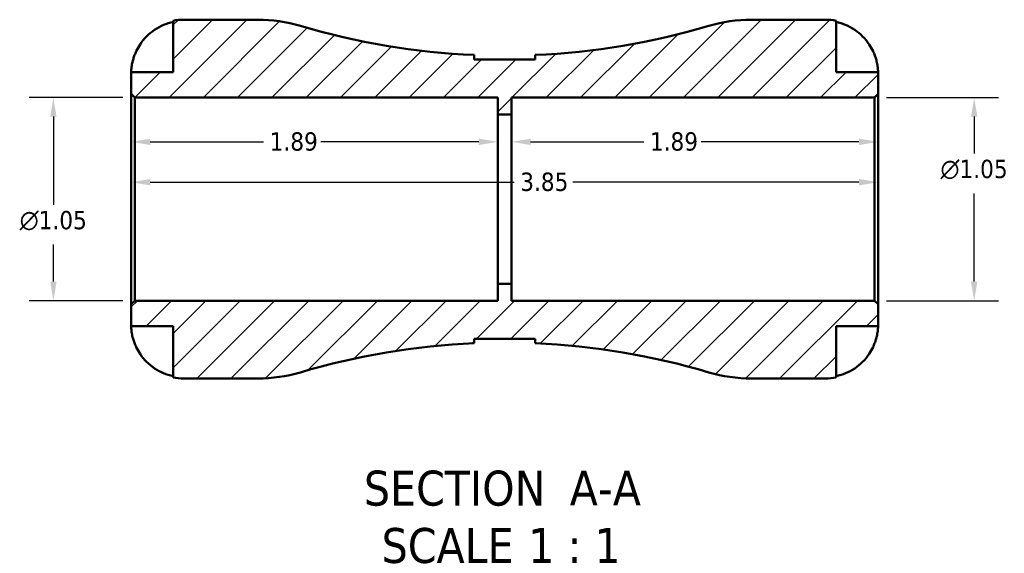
# Model space of a CAD drawing. Header units: inches. Extents: x 0.1 to 37.4, y -3.6 to 21.5.
# Tile 1 of 8: x 13.2 to 18.3, y -3.6 to -0.8. Entities that reach past the tile are written whole.
import ezdxf

# ---------------------------------------------------------------- set-up
doc = ezdxf.new("R2010")
doc.units = ezdxf.units.IN
doc.header["$MEASUREMENT"] = 0
for name, color, linetype, lineweight in [('Dimension (ANSI)', 7, 'Continuous', 25), ('Hatch (ANSI)', 7, 'Continuous', 18), ('Symbol (ANSI)', 7, 'Continuous', 25), ('Visible (ANSI)', 7, 'Continuous', 50)]:
    doc.layers.add(name, color=color, linetype=linetype, lineweight=lineweight)
doc.styles.add('Label Text (ANSI)', font='tahoma.ttf')
doc.styles.add('Note Text (ANSI)', font='tahoma.ttf')
doc.dimstyles.new('Default (ANSI)', dxfattribs={"dimtxt": 0.09448818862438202, "dimasz": 0.09842519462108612, "dimexe": 0.125, "dimexo": 0.0625, "dimgap": 0.03149606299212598, "dimtad": 0, "dimtih": 1, "dimtoh": 1, "dimrnd": 1e-08, "dimzin": 4, "dimdsep": 46, "dimtxsty": 'Note Text (ANSI)', "dimcen": 0.09, "dimdle": 0.3937007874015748, "dimclrd": 256, "dimclre": 256, "dimclrt": 5, "dimadec": 0, "dimazin": 1, "dimtfac": 1, "dimtofl": 0, "dimtmove": 0, "dimatfit": 3, "dimfxl": 1, "dimtolj": 1, "dimtzin": 4, "dimlwd": -1, "dimlwe": -1, "dimarcsym": 0})

# ---------------------------------------------------------------- blocks, each defined once
blk = doc.blocks.new('*D7')
at = {"layer": 'Defpoints', "color": 0, "transparency": 16777216}
for p in [(17.62193044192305, -1.672077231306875), (13.77193044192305, -1.75940011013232), (17.62193044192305, -1.75940011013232)]:
    blk.add_point(p, dxfattribs=at)
at = {"layer": 'Dimension (ANSI)', "transparency": 16777216}
for p, q in [((13.87035563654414, -1.672077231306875), (15.74581702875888, -1.672077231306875)), ((17.52350524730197, -1.672077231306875), (16.04804385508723, -1.672077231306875))]:
    blk.add_line(p, q, dxfattribs=at)
for points in [[(13.87035563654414, -1.655673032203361), (13.87035563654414, -1.688481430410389), (13.77193044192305, -1.672077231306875)], [(17.52350524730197, -1.655673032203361), (17.52350524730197, -1.688481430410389), (17.62193044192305, -1.672077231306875)]]:
    blk.add_solid(points, dxfattribs=at)
at = {"layer": 'Dimension (ANSI)', "color": 5, "transparency": 16777216, "insert": (15.777313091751, -1.62267558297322), "char_height": 0.09448818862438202, "attachment_point": 1, "style": 'Note Text (ANSI)'}
blk.add_mtext('\\A1;3.85', dxfattribs=at)
blk = doc.blocks.new('*D8')
at = {"layer": 'Defpoints', "color": 0, "transparency": 16777216}
for p in [(15.73193044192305, -1.464111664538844), (15.73193044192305, -1.75940011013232), (17.62193044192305, -1.75940011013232)]:
    blk.add_point(p, dxfattribs=at)
at = {"layer": 'Dimension (ANSI)', "transparency": 16777216}
for p, q in [((15.83035563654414, -1.464111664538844), (16.41421200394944, -1.464111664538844)), ((17.52350524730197, -1.464111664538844), (16.70964887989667, -1.464111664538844))]:
    blk.add_line(p, q, dxfattribs=at)
for points in [[(15.83035563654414, -1.44770746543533), (15.83035563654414, -1.480515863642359), (15.73193044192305, -1.464111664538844)], [(17.52350524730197, -1.44770746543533), (17.52350524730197, -1.480515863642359), (17.62193044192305, -1.464111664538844)]]:
    blk.add_solid(points, dxfattribs=at)
at = {"layer": 'Dimension (ANSI)', "color": 5, "transparency": 16777216, "insert": (16.44570806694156, -1.414710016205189), "char_height": 0.09448818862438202, "attachment_point": 1, "style": 'Note Text (ANSI)'}
blk.add_mtext('\\A1;1.89', dxfattribs=at)
blk = doc.blocks.new('*D9')
at = {"layer": 'Defpoints', "color": 0, "transparency": 16777216}
for p in [(13.77193044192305, -1.464111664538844), (13.77193044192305, -1.75940011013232), (15.66193044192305, -1.75940011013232)]:
    blk.add_point(p, dxfattribs=at)
at = {"layer": 'Dimension (ANSI)', "transparency": 16777216}
for p, q in [((13.87035563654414, -1.464111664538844), (14.45421200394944, -1.464111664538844)), ((15.56350524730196, -1.464111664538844), (14.74964887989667, -1.464111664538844))]:
    blk.add_line(p, q, dxfattribs=at)
for points in [[(13.87035563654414, -1.44770746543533), (13.87035563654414, -1.480515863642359), (13.77193044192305, -1.464111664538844)], [(15.56350524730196, -1.44770746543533), (15.56350524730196, -1.480515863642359), (15.66193044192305, -1.464111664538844)]]:
    blk.add_solid(points, dxfattribs=at)
at = {"layer": 'Dimension (ANSI)', "color": 5, "transparency": 16777216, "insert": (14.48570806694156, -1.414710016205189), "char_height": 0.09448818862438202, "attachment_point": 1, "style": 'Note Text (ANSI)'}
blk.add_mtext('\\A1;1.89', dxfattribs=at)
blk = doc.blocks.new('*D10')
at = {"layer": 'Defpoints', "color": 0, "transparency": 16777216}
for p in [(17.60343044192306, -1.235778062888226), (18.11734741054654, -1.235778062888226), (17.60343044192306, -2.283022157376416)]:
    blk.add_point(p, dxfattribs=at)
at = {"layer": 'Dimension (ANSI)', "transparency": 16777216}
for p, q in [((17.66593044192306, -1.235778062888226), (18.24234741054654, -1.235778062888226)), ((18.11734741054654, -1.334203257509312), (18.11734741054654, -1.524921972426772)), ((18.11734741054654, -2.18459696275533), (18.11734741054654, -1.730098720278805)), ((17.66593044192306, -2.283022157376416), (18.24234741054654, -2.283022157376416))]:
    blk.add_line(p, q, dxfattribs=at)
for points in [[(18.10094321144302, -1.334203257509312), (18.13375160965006, -1.334203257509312), (18.11734741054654, -1.235778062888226)], [(18.10094321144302, -2.18459696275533), (18.13375160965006, -2.18459696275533), (18.11734741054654, -2.283022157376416)]]:
    blk.add_solid(points, dxfattribs=at)
at = {"layer": 'Dimension (ANSI)', "color": 5, "transparency": 16777216, "insert": (17.9435995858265, -1.556418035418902), "char_height": 0.09448818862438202, "attachment_point": 1, "style": 'Note Text (ANSI)'}
blk.add_mtext('\\A1;{\\fAIGDT|b0|i0;\\H0.0945;\\ln}\\fTahoma|b0|i0;\\H0.0945;1.05', dxfattribs=at)
blk = doc.blocks.new('*D11')
at = {"layer": 'Defpoints', "color": 0, "transparency": 16777216}
for p in [(13.79043044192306, -1.235778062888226), (13.37077453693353, -2.283022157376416), (13.79043044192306, -2.283022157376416)]:
    blk.add_point(p, dxfattribs=at)
at = {"layer": 'Dimension (ANSI)', "transparency": 16777216}
for p, q in [((13.72793044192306, -1.235778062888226), (13.24577453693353, -1.235778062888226)), ((13.37077453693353, -1.334203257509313), (13.37077453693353, -1.788701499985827)), ((13.37077453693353, -2.18459696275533), (13.37077453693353, -1.993878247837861)), ((13.72793044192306, -2.283022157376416), (13.24577453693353, -2.283022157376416))]:
    blk.add_line(p, q, dxfattribs=at)
for points in [[(13.35437033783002, -1.334203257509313), (13.38717873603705, -1.334203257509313), (13.37077453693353, -1.235778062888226)], [(13.35437033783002, -2.18459696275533), (13.38717873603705, -2.18459696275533), (13.37077453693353, -2.283022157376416)]]:
    blk.add_solid(points, dxfattribs=at)
at = {"layer": 'Dimension (ANSI)', "color": 5, "transparency": 16777216, "insert": (13.19702671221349, -1.820197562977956), "char_height": 0.09448818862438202, "attachment_point": 1, "style": 'Note Text (ANSI)'}
blk.add_mtext('\\A1;{\\fAIGDT|b0|i0;\\H0.0945;\\ln}\\fTahoma|b0|i0;\\H0.0945;1.05', dxfattribs=at)

msp = doc.modelspace()

# ---------------------------------------------------------------- hatches: boundary and pattern name
at = {"layer": 'Hatch (ANSI)'}
h = msp.add_hatch(dxfattribs=at)
h.set_pattern_fill('ANSI31', color=256, scale=0.9999999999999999, style=0)
h.set_pattern_definition([(45, (0, 0), (-0.08838834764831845, 0.08838834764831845), [])])
edge = h.paths.add_edge_path()
edge.add_ellipse((14.42456060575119, -1.914400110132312), major_axis=(0.770000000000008, 8.741913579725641e-16), ratio=1, start_angle=270, end_angle=286.5454376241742)
edge.add_ellipse((15.69693044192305, -6.197373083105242), major_axis=(3.544855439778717, 1.053092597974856), ratio=1, start_angle=75.88916887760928, end_angle=90, ccw=False)
edge.add_line((15.53984382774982, -2.502738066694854), (15.53984382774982, -2.479715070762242))
edge.add_line((15.53984382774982, -2.479715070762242), (15.85401705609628, -2.479715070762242))
edge.add_line((15.85401705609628, -2.479715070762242), (15.85401705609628, -2.502738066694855))
edge.add_ellipse((15.69693044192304, -6.197373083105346), major_axis=(3.694635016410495, -0.1570866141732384), ratio=1, start_angle=75.88916887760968, end_angle=90, ccw=False)
edge.add_ellipse((16.96930027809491, -1.914400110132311), major_axis=(0.7381175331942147, -0.2192772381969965), ratio=1, start_angle=269.9999999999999, end_angle=286.5454376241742)
edge.add_line((16.96930027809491, -2.68440011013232), (17.35145800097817, -2.68440011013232))
edge.add_ellipse((17.35145800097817, -2.413927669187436), major_axis=(0.2704724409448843, -3.496765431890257e-16), ratio=1, start_angle=269.9999999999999, end_angle=281.5369590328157)
edge.add_line((17.40555248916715, -2.678935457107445), (17.40555248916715, -2.413927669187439))
edge.add_line((17.40555248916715, -2.413927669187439), (17.62193044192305, -2.413927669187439))
edge.add_line((17.62193044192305, -2.413927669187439), (17.62193044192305, -2.301522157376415))
edge.add_line((17.62193044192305, -2.301522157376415), (17.60343044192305, -2.283022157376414))
edge.add_line((17.60343044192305, -2.283022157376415), (15.73193044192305, -2.283022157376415))
edge.add_line((15.73193044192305, -2.283022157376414), (15.73193044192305, -2.195751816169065))
edge.add_line((15.73193044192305, -2.195751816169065), (15.66193044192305, -2.195751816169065))
edge.add_line((15.66193044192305, -2.195751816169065), (15.66193044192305, -2.283022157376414))
edge.add_line((15.66193044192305, -2.283022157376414), (13.79043044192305, -2.283022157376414))
edge.add_line((13.79043044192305, -2.283022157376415), (13.77193044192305, -2.301522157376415))
edge.add_line((13.77193044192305, -2.301522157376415), (13.77193044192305, -2.413927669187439))
edge.add_line((13.77193044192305, -2.413927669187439), (13.98830839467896, -2.413927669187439))
edge.add_line((13.98830839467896, -2.413927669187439), (13.98830839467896, -2.678935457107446))
edge.add_ellipse((14.04240288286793, -2.413927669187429), major_axis=(0.2650077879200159, -0.05409448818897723), ratio=1, start_angle=270, end_angle=281.5369590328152)
edge.add_line((14.04240288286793, -2.68440011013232), (14.42456060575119, -2.684400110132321))
edge = h.paths.add_edge_path()
edge.add_line((15.85401705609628, -1.039085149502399), (15.53984382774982, -1.039085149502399))
edge.add_line((15.53984382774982, -1.039085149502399), (15.53984382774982, -1.016062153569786))
edge.add_ellipse((15.69693044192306, 2.678572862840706), major_axis=(-3.694635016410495, 0.1570866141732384), ratio=1, start_angle=75.88916887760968, end_angle=90, ccw=False)
edge.add_ellipse((14.42456060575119, -1.604400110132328), major_axis=(-0.7381175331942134, 0.2192772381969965), ratio=1, start_angle=269.9999999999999, end_angle=286.5454376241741)
edge.add_line((14.42456060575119, -0.8344001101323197), (14.04240288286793, -0.83440011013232))
edge.add_ellipse((14.04240288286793, -1.104872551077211), major_axis=(-0.2704724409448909, -3.496765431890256e-16), ratio=1, start_angle=270.0000000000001, end_angle=281.5369590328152)
edge.add_line((13.98830839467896, -0.8398647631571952), (13.98830839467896, -1.104872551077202))
edge.add_line((13.98830839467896, -1.104872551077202), (13.77193044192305, -1.104872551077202))
edge.add_line((13.77193044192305, -1.104872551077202), (13.77193044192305, -1.217278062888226))
edge.add_line((13.77193044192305, -1.217278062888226), (13.79043044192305, -1.235778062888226))
edge.add_line((13.79043044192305, -1.235778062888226), (15.66193044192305, -1.235778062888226))
edge.add_line((15.66193044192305, -1.235778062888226), (15.66193044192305, -1.323048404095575))
edge.add_line((15.66193044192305, -1.323048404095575), (15.73193044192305, -1.323048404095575))
edge.add_line((15.73193044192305, -1.323048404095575), (15.73193044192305, -1.235778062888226))
edge.add_line((15.73193044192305, -1.235778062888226), (17.60343044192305, -1.235778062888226))
edge.add_line((17.60343044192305, -1.235778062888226), (17.62193044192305, -1.217278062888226))
edge.add_line((17.62193044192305, -1.217278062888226), (17.62193044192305, -1.104872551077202))
edge.add_line((17.62193044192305, -1.104872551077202), (17.40555248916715, -1.104872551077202))
edge.add_line((17.40555248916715, -1.104872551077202), (17.40555248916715, -0.8398647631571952))
edge.add_ellipse((17.35145800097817, -1.104872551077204), major_axis=(-0.2650077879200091, 0.05409448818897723), ratio=1, start_angle=270.0000000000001, end_angle=281.5369590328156)
edge.add_line((17.35145800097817, -0.8344001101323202), (16.96930027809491, -0.83440011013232))
edge.add_ellipse((16.96930027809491, -1.604400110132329), major_axis=(-0.7700000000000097, -1.049029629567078e-15), ratio=1, start_angle=270, end_angle=286.5454376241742)
edge.add_ellipse((15.69693044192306, 2.678572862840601), major_axis=(-3.544855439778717, -1.053092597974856), ratio=1, start_angle=75.88916887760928, end_angle=90, ccw=False)
edge.add_line((15.85401705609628, -1.016062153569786), (15.85401705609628, -1.039085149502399))

# ---------------------------------------------------------------- linework, layer by layer
at = {"layer": 'Visible (ANSI)'}
for p, q in [((13.98830839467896, -0.8398647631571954), (13.98830839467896, -1.104872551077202)), ((14.42456060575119, -0.83440011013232), (14.04240288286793, -0.83440011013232)), ((17.35145800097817, -0.83440011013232), (16.96930027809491, -0.83440011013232)), ((17.40555248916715, -1.104872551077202), (17.40555248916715, -0.8398647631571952)), ((15.53984382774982, -1.039085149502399), (15.53984382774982, -1.016062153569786)), ((15.85401705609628, -1.039085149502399), (15.53984382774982, -1.039085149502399)), ((15.85401705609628, -1.016062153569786), (15.85401705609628, -1.039085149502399)), ((13.98830839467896, -1.104872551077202), (13.77193044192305, -1.104872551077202)), ((13.77193044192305, -1.104872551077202), (13.77193044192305, -1.217278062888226)), ((17.62193044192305, -1.104872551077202), (17.40555248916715, -1.104872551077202)), ((17.62193044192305, -1.217278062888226), (17.62193044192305, -1.104872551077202)), ((13.77193044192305, -1.217278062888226), (13.79043044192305, -1.235778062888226)), ((13.77193044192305, -1.217278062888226), (13.77193044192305, -2.301522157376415)), ((17.60343044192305, -1.235778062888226), (17.62193044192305, -1.217278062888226)), ((17.62193044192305, -2.301522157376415), (17.62193044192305, -1.217278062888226)), ((13.79043044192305, -1.235778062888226), (15.66193044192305, -1.235778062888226)), ((13.79043044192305, -2.283022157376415), (13.79043044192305, -1.235778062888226)), ((15.66193044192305, -1.235778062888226), (15.66193044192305, -1.323048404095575)), ((15.73193044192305, -1.323048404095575), (15.73193044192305, -1.235778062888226)), ((15.73193044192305, -1.235778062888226), (17.60343044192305, -1.235778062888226)), ((17.60343044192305, -1.235778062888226), (17.60343044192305, -2.283022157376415)), ((15.66193044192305, -1.323048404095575), (15.73193044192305, -1.323048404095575)), ((15.66193044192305, -2.195751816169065), (15.66193044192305, -1.323048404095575)), ((15.73193044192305, -2.195751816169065), (15.73193044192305, -1.323048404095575)), ((15.73193044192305, -2.195751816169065), (15.66193044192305, -2.195751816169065)), ((15.66193044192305, -2.195751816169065), (15.66193044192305, -2.283022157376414)), ((15.73193044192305, -2.283022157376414), (15.73193044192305, -2.195751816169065)), ((13.79043044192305, -2.283022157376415), (13.77193044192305, -2.301522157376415)), ((15.66193044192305, -2.283022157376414), (13.79043044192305, -2.283022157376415)), ((17.60343044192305, -2.283022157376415), (15.73193044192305, -2.283022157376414)), ((17.62193044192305, -2.301522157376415), (17.60343044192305, -2.283022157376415)), ((13.77193044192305, -2.301522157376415), (13.77193044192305, -2.413927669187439)), ((17.62193044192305, -2.413927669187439), (17.62193044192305, -2.301522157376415)), ((13.77193044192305, -2.413927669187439), (13.98830839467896, -2.413927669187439)), ((13.98830839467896, -2.413927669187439), (13.98830839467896, -2.678935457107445)), ((17.40555248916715, -2.678935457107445), (17.40555248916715, -2.413927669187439)), ((17.40555248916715, -2.413927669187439), (17.62193044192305, -2.413927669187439)), ((15.53984382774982, -2.502738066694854), (15.53984382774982, -2.479715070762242)), ((15.53984382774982, -2.479715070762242), (15.85401705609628, -2.479715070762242)), ((15.85401705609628, -2.479715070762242), (15.85401705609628, -2.502738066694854)), ((14.04240288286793, -2.68440011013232), (14.42456060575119, -2.68440011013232)), ((16.96930027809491, -2.68440011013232), (17.35145800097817, -2.68440011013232))]:
    msp.add_line(p, q, dxfattribs=at)
for centre, radius, start, end in [((14.04240288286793, -1.104872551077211), 0.2704724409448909, 90, 101.5369590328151), ((14.42456060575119, -1.604400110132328), 0.7700000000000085, 73.45456237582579, 90), ((16.96930027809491, -1.604400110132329), 0.7700000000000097, 89.9999999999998, 106.545437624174), ((17.35145800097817, -1.104872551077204), 0.2704724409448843, 78.46304096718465, 90), ((15.69693044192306, 2.678572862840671), 3.697972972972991, 253.4545623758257, 267.5653934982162), ((15.69693044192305, 2.67857286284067), 3.69797297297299, 272.4346065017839, 286.5454376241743), ((15.69693044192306, -6.19737308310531), 3.69797297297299, 92.43460650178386, 106.5454376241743), ((15.69693044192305, -6.197373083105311), 3.697972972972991, 73.45456237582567, 87.56539349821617), ((14.04240288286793, -2.413927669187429), 0.2704724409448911, 258.4630409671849, 270), ((14.42456060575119, -1.914400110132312), 0.770000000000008, 270, 286.5454376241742), ((16.96930027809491, -1.914400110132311), 0.7700000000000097, 253.4545623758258, 270), ((17.35145800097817, -2.413927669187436), 0.2704724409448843, 270, 281.536959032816)]:
    msp.add_arc(centre, radius, start, end, dxfattribs=at)
for points, knots in [([(13.79798486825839, -0.9966835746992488), (13.80352153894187, -0.9848828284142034), (13.81019928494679, -0.9729182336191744), (13.82789653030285, -0.9462836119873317), (13.83966231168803, -0.9321054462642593), (13.86330140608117, -0.9083619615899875), (13.8773378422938, -0.8965957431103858), (13.90757994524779, -0.876297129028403), (13.92378592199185, -0.8677651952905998), (13.95415074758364, -0.8551412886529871), (13.97102696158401, -0.84980372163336), (13.98830839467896, -0.8462514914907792)], [3.371040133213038, 3.371040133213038, 3.371040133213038, 3.371040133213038, 3.466475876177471, 3.466475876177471, 3.594509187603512, 3.594509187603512, 3.721781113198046, 3.721781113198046, 3.849053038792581, 3.849053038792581, 3.97236046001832, 3.97236046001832, 3.97236046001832, 3.97236046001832]), ([(17.40555248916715, -0.8462514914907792), (17.42283392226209, -0.8498037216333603), (17.43971013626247, -0.8551412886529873), (17.47007496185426, -0.8677651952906), (17.48628093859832, -0.8762971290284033), (17.5165230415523, -0.8965957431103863), (17.53055947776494, -0.9083619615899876), (17.55419857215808, -0.9321054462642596), (17.56596435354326, -0.9462836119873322), (17.58366159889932, -0.9729182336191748), (17.59033934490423, -0.9848828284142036), (17.59587601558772, -0.9966835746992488)], [0.1303408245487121, 0.1303408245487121, 0.1303408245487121, 0.1303408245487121, 0.2536482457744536, 0.2536482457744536, 0.3809201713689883, 0.3809201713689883, 0.508192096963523, 0.508192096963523, 0.6362254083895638, 0.6362254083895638, 0.731661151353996, 0.731661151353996, 0.731661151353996, 0.731661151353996]), ([(13.77193044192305, -1.104872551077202), (13.77193044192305, -1.104872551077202), (13.77192207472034, -1.10379281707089), (13.77199348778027, -1.099329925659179), (13.77208335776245, -1.09576983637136), (13.77285501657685, -1.084231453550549), (13.77379920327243, -1.075100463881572), (13.77719783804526, -1.056905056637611), (13.77904678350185, -1.048904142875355), (13.7832623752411, -1.034195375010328), (13.7853579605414, -1.027746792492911), (13.79020825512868, -1.014494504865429), (13.79296312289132, -1.007741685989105), (13.79663088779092, -0.9995985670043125), (13.79730244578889, -0.9981380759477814), (13.79798486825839, -0.9966835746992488)], [-1.908311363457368, -1.908311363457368, -1.908311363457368, -1.908311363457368, -1.841066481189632, -1.841066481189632, -1.767714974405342, -1.767714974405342, -1.66032956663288, -1.66032956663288, -1.587268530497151, -1.587268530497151, -1.532610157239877, -1.532610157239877, -1.476028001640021, -1.476028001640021, -1.463607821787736, -1.463607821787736, -1.463607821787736, -1.463607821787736]), ([(17.59587601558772, -0.9966835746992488), (17.59777116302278, -1.000722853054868), (17.59957787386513, -1.00479881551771), (17.60397052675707, -1.015324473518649), (17.60639462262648, -1.021760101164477), (17.61088176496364, -1.035051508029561), (17.61286976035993, -1.041825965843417), (17.61695502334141, -1.057905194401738), (17.61861103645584, -1.066707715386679), (17.62105185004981, -1.083810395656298), (17.62154500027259, -1.09132438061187), (17.62198404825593, -1.10204314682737), (17.62193044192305, -1.104872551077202), (17.62193044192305, -1.104872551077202)], [-0.4398234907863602, -0.4398234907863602, -0.4398234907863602, -0.4398234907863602, -0.4063077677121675, -0.4063077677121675, -0.3536709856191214, -0.3536709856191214, -0.2963084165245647, -0.2963084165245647, -0.2119375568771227, -0.2119375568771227, -0.108850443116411, -0.108850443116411, 0, 0, 0, 0]), ([(13.79798486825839, -2.522116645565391), (13.79608972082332, -2.518077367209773), (13.79428300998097, -2.51400140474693), (13.78989035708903, -2.503475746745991), (13.78746626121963, -2.497040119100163), (13.78297911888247, -2.483748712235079), (13.78099112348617, -2.476974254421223), (13.77690586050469, -2.460895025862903), (13.77524984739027, -2.452092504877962), (13.77280903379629, -2.434989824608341), (13.77231588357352, -2.42747583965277), (13.77187683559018, -2.416757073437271), (13.77193044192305, -2.413927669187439), (13.77193044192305, -2.413927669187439)], [-0.4398234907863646, -0.4398234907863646, -0.4398234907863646, -0.4398234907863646, -0.4063077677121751, -0.4063077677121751, -0.3536709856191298, -0.3536709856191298, -0.2963084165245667, -0.2963084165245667, -0.2119375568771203, -0.2119375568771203, -0.108850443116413, -0.108850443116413, 0, 0, 0, 0]), ([(17.62193044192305, -2.413927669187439), (17.62193044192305, -2.413927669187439), (17.62193880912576, -2.41500740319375), (17.62186739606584, -2.419470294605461), (17.62177752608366, -2.423030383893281), (17.62100586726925, -2.434568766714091), (17.62006168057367, -2.443699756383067), (17.61666304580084, -2.461895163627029), (17.61481410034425, -2.469896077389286), (17.610598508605, -2.484604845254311), (17.60850292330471, -2.491053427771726), (17.60365262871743, -2.50430571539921), (17.60089776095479, -2.511058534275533), (17.59722999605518, -2.519201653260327), (17.59655843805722, -2.520662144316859), (17.59587601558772, -2.522116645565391)], [-1.908311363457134, -1.908311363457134, -1.908311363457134, -1.908311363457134, -1.841066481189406, -1.841066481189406, -1.767714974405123, -1.767714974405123, -1.660329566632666, -1.660329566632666, -1.587268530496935, -1.587268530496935, -1.532610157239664, -1.532610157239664, -1.476028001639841, -1.476028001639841, -1.463607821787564, -1.463607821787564, -1.463607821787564, -1.463607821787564]), ([(13.98830839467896, -2.672548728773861), (13.97102696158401, -2.66899649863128), (13.95415074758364, -2.663658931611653), (13.92378592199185, -2.65103502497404), (13.90757994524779, -2.642503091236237), (13.8773378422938, -2.622204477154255), (13.86330140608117, -2.610438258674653), (13.83966231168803, -2.586694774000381), (13.82789653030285, -2.572516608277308), (13.81019928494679, -2.545881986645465), (13.80352153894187, -2.533917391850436), (13.79798486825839, -2.522116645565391)], [0.130340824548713, 0.130340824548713, 0.130340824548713, 0.130340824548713, 0.2536482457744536, 0.2536482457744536, 0.3809201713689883, 0.3809201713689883, 0.508192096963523, 0.508192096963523, 0.6362254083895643, 0.6362254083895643, 0.7316611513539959, 0.7316611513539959, 0.7316611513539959, 0.7316611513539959]), ([(17.59587601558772, -2.522116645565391), (17.59033934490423, -2.533917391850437), (17.58366159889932, -2.545881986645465), (17.56596435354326, -2.572516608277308), (17.55419857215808, -2.586694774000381), (17.53055947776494, -2.610438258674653), (17.5165230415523, -2.622204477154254), (17.48628093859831, -2.642503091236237), (17.47007496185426, -2.65103502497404), (17.43971013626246, -2.663658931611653), (17.42283392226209, -2.66899649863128), (17.40555248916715, -2.672548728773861)], [3.371040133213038, 3.371040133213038, 3.371040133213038, 3.371040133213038, 3.46647587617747, 3.46647587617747, 3.594509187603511, 3.594509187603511, 3.721781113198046, 3.721781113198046, 3.849053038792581, 3.849053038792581, 3.97236046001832, 3.97236046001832, 3.97236046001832, 3.97236046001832])]:
    msp.add_open_spline(points, degree=3, knots=knots, dxfattribs=at)

# ---------------------------------------------------------------- texts
at = {"layer": 'Symbol (ANSI)', "char_height": 0.1799999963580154, "attachment_point": 7, "style": 'Label Text (ANSI)'}
for s, insert in [('SECTION', (14.97155981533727, -3.342890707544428)), (' A-A', (15.96503415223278, -3.339098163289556)), ('SCALE', (15.06287258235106, -3.638672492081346)), (' 1 : 1', (15.75060954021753, -3.635463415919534))]:
    msp.add_mtext(s, dxfattribs=dict(at, insert=insert))

# ---------------------------------------------------------------- dimensions: what is measured, and where the dimension line sits
at = {"layer": 'Dimension (ANSI)'}
for base, p1, p2, picture, middle in [((13.37077453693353, -2.283022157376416), (13.79043044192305, -1.235778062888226), (13.79043044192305, -2.283022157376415), '*D11', (13.37077453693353, -1.891289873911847)), ((18.11734741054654, -1.235778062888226), (17.60343044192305, -2.283022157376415), (17.60343044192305, -1.235778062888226), '*D10', (18.11734741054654, -1.627510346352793))]:
    dim = msp.add_linear_dim(base=base, p1=p1, p2=p2, angle=90, text='{\\fAIGDT|b0|i0;\\H0.0945;\\ln}\\fTahoma|b0|i0;\\H0.0945;<>', dimstyle='Default (ANSI)', override={"dimgap": 0.03149606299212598, "dimdec": 2, "dimtol": 0, "dimlim": 0, "dimtp": 0, "dimtm": -0, "dimtdec": 2, "dimatfit": 1}, dxfattribs=at)
    dim.commit()
    dim.dimension.update_dxf_attribs({"geometry": picture, "text_midpoint": middle, "dimtype": 160})
for base, p1, p2, picture, middle in [((13.77193044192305, -1.464111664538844), (15.66193044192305, -1.75940011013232), (13.77193044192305, -1.75940011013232), '*D9', (14.60193044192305, -1.464111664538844)), ((15.73193044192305, -1.464111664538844), (17.62193044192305, -1.75940011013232), (15.73193044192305, -1.75940011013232), '*D8', (16.56193044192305, -1.464111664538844))]:
    dim = msp.add_linear_dim(base=base, p1=p1, p2=p2, angle=180, dimstyle='Default (ANSI)', override={"dimgap": 0.03149606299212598, "dimtih": 0, "dimtoh": 0, "dimdec": 2, "dimse1": 1, "dimse2": 1, "dimtol": 0, "dimlim": 0, "dimtp": 0, "dimtm": -0, "dimtdec": 2, "dimatfit": 1}, dxfattribs=at)
    dim.commit()
    dim.dimension.update_dxf_attribs({"geometry": picture, "text_midpoint": middle, "dimtype": 160})
dim = msp.add_linear_dim(base=(17.62193044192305, -1.672077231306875), p1=(13.77193044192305, -1.75940011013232), p2=(17.62193044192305, -1.75940011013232), dimstyle='Default (ANSI)', override={"dimgap": 0.03149606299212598, "dimtih": 0, "dimtoh": 0, "dimdec": 2, "dimse1": 1, "dimse2": 1, "dimtol": 0, "dimlim": 0, "dimtp": 0, "dimtm": -0, "dimtdec": 2, "dimatfit": 1}, dxfattribs=at)
dim.commit()
dim.dimension.update_dxf_attribs({"geometry": '*D7', "text_midpoint": (15.89693044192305, -1.672077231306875), "dimtype": 160})

doc.saveas('drawing.dxf')
